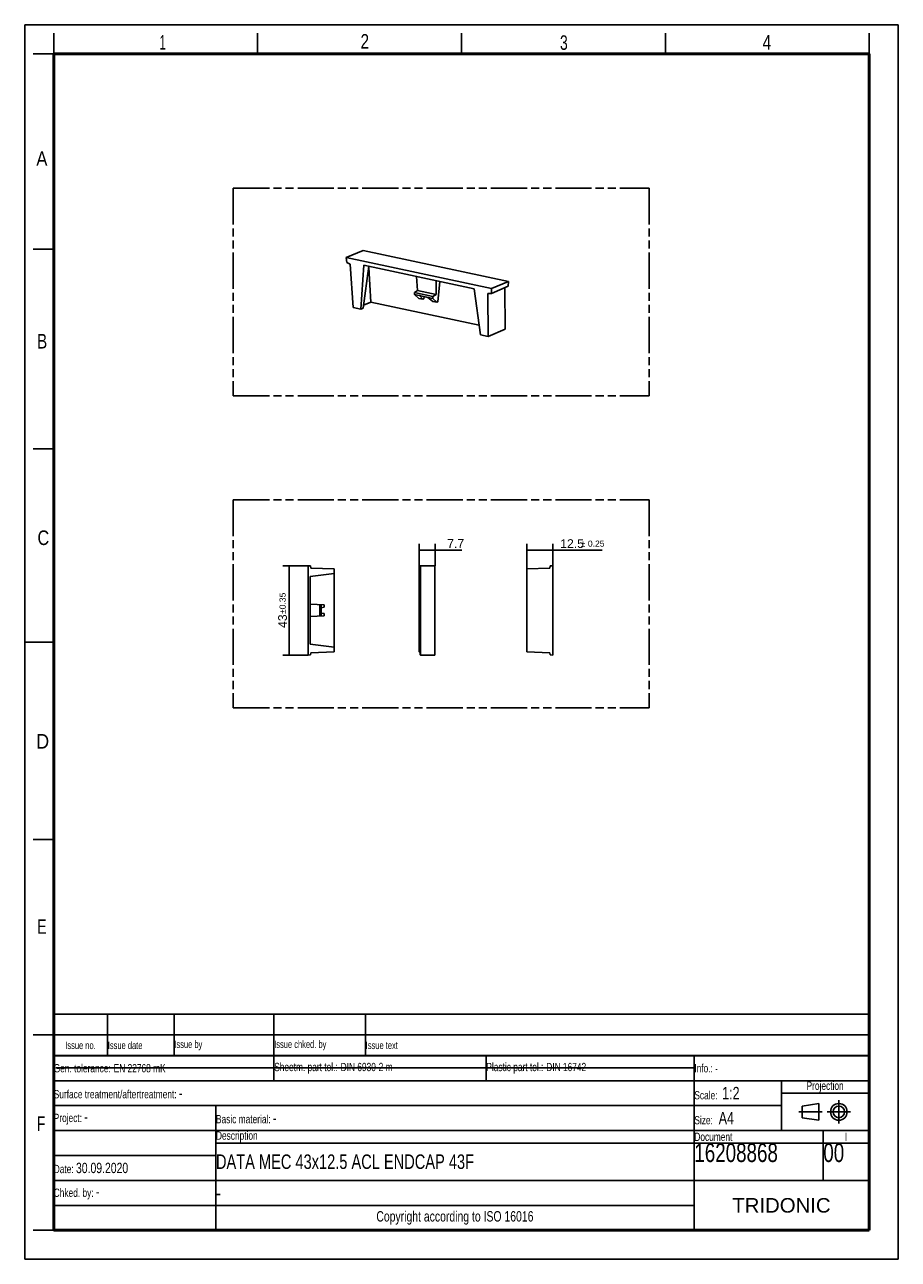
# Model space of a CAD drawing. Header units: millimetres. Extents: x 0 to 210, y 0 to 297.
import ezdxf
from ezdxf.enums import TextEntityAlignment as Align

# ---------------------------------------------------------------- set-up
doc = ezdxf.new("R2010")
doc.units = ezdxf.units.MM
doc.header["$LTSCALE"] = 19.36
doc.linetypes.add('CENTER', pattern=[0.6, 0.375, -0.075, 0.075, -0.075])
doc.linetypes.add('PHANTOM', pattern=[0.8, 0.45, -0.05, 0.1, -0.05, 0.1, -0.05])
doc.layers.get('0').update_dxf_attribs({"linetype": 'CONTINUOUS'})
for name, color, linetype in [('DEFAULT_1', 7, 'CENTER'), ('DEFAULT_3', 7, 'PHANTOM'), ('Z_DIM_2D', 7, 'CONTINUOUS')]:
    doc.layers.add(name, color=color, linetype=linetype)
doc.styles.add('TEXTSTYLE_2', font='txt', dxfattribs={"width": 0.75})
doc.styles.add('TEXTSTYLE_3', font='helveticaneueltw1g-ltcn.otf')
doc.styles.add('TEXTSTYLE_4', font='gdt', dxfattribs={"width": 0.7})
doc.styles.add('TEXTSTYLE_5', font='arial.ttf')
doc.dimstyles.new('DIMSTYLE_1', dxfattribs={"dimtxt": 2.1, "dimasz": 3.5, "dimexe": 1.5, "dimexo": 0, "dimgap": 0.525, "dimtad": 1, "dimdec": 1, "dimlfac": 2, "dimdsep": 46, "dimtxsty": 'TEXTSTYLE_3', "dimblk": '_FILLED', "dimblk1": '_FILLED', "dimblk2": '_FILLED', "dimcen": 0.09, "dimclrt": 5, "dimazin": 2, "dimtp": 0.2, "dimtm": 0.2, "dimtfac": 1, "dimtdec": 1, "dimtofl": 0, "dimtmove": 0, "dimatfit": 3, "dimldrblk": '_FILLED', "dimfxl": 0, "dimtolj": 1, "dimarcsym": 0})
doc.dimstyles.new('DIMSTYLE_2', dxfattribs={"dimtxt": 2.1, "dimasz": 3.5, "dimexe": 1.5, "dimexo": 0, "dimgap": 0.525, "dimtad": 1, "dimlfac": 2, "dimdsep": 46, "dimtxsty": 'TEXTSTYLE_3', "dimblk": '_FILLED', "dimblk1": '_FILLED', "dimblk2": '_FILLED', "dimcen": 0.09, "dimclrt": 5, "dimazin": 2, "dimtol": 1, "dimtp": 0.25, "dimtm": 0.25, "dimtfac": 1, "dimtofl": 0, "dimtmove": 0, "dimatfit": 3, "dimldrblk": '_FILLED', "dimfxl": 0, "dimtolj": 1, "dimarcsym": 0})
doc.dimstyles.new('DIMSTYLE_3', dxfattribs={"dimtxt": 2.1, "dimasz": 3.5, "dimexe": 1.5, "dimexo": 0, "dimgap": 0.525, "dimtad": 1, "dimlfac": 2, "dimdsep": 46, "dimtxsty": 'TEXTSTYLE_3', "dimblk": '_FILLED', "dimblk1": '_FILLED', "dimblk2": '_FILLED', "dimcen": 0.09, "dimclrt": 5, "dimazin": 2, "dimtol": 1, "dimtp": 0.35, "dimtm": 0.35, "dimtfac": 1, "dimtofl": 0, "dimtmove": 0, "dimatfit": 3, "dimldrblk": '_FILLED', "dimfxl": 0, "dimtolj": 1, "dimarcsym": 0})

# ---------------------------------------------------------------- blocks, each defined once
blk = doc.blocks.new('PROJEKTIONSMETHODE_BL0', base_point=(192.31, 35.47))
at = {"color": 2, "linetype": 'Continuous'}
for p, q in [((186.91, 36.87), (190.91, 37.47)), ((186.91, 34.07), (186.91, 36.87)), ((190.91, 37.47), (190.91, 33.47)), ((190.91, 33.47), (186.91, 34.07))]:
    blk.add_line(p, q, dxfattribs=at)
for radius in [2, 1.4]:
    blk.add_circle((195.71, 35.47), radius, dxfattribs=at)
at = {"layer": 'DEFAULT_1', "color": 2, "linetype": 'CENTER'}
for p, q in [((195.71, 38.27), (195.71, 32.67)), ((191.71, 35.47), (186.11, 35.47)), ((192.91, 35.47), (198.5, 35.47))]:
    blk.add_line(p, q, dxfattribs=at)
blk = doc.blocks.new('*D2')
at = {"layer": 'Z_DIM_2D', "color": 2, "linetype": 'Continuous', "transparency": 16777216}
for p, q in [((94.8, 166.1), (94.8, 172.11)), ((94.8, 170.61), (96.72, 170.61)), ((98.63, 170.61), (96.72, 170.61)), ((96.72, 170.61), (105.09, 170.61)), ((98.63, 166.85), (98.63, 172.11))]:
    blk.add_line(p, q, dxfattribs=at)
at = {"layer": 'Z_DIM_2D', "color": 5, "linetype": 'Continuous', "transparency": 16777216, "style": 'TEXTSTYLE_3'}
blk.add_text('7.7', height=2.1, dxfattribs=at).set_placement((101.56, 171.14))
blk = doc.blocks.new('_FILLED')
at = {"color": 0, "linetype": 'ByBlock'}
blk.add_solid([(0, 0), (-1, 0.125), (-1, -0.125)], dxfattribs=at)
blk = doc.blocks.new('_NONE')
blk = doc.blocks.new('*D3')
at = {"layer": 'Z_DIM_2D', "color": 2, "linetype": 'Continuous', "transparency": 16777216}
for p, q in [((120.69, 166.1), (120.69, 172.09)), ((120.69, 170.59), (123.81, 170.59)), ((126.94, 170.59), (123.81, 170.59)), ((123.81, 170.59), (138.84, 170.59)), ((126.94, 166.85), (126.94, 172.09))]:
    blk.add_line(p, q, dxfattribs=at)
at = {"layer": 'Z_DIM_2D', "color": 5, "linetype": 'Continuous', "transparency": 16777216}
for s, height, style, p in [('12.5', 2.1, 'TEXTSTYLE_3', (128.73, 171.12)), ('`', 1.47, 'TEXTSTYLE_4', (133.67, 171.43)), ('0.25', 1.47, 'TEXTSTYLE_3', (135.38, 171.43))]:
    blk.add_text(s, height=height, dxfattribs=dict(at, style=style)).set_placement(p)
blk = doc.blocks.new('*D4')
at = {"layer": 'Z_DIM_2D', "color": 2, "linetype": 'Continuous', "transparency": 16777216}
for p, q in [((68.11, 166.85), (62.06, 166.85)), ((63.56, 166.85), (63.56, 156.1)), ((63.56, 145.35), (63.56, 156.1)), ((68.11, 145.35), (62.06, 145.35))]:
    blk.add_line(p, q, dxfattribs=at)
at = {"layer": 'Z_DIM_2D', "color": 5, "linetype": 'Continuous', "transparency": 16777216}
for s, height, style, p in [('0.35', 1.47, 'TEXTSTYLE_3', (62.72, 158.36)), ('43', 2.1, 'TEXTSTYLE_3', (63.03, 153.51)), ('`', 1.47, 'TEXTSTYLE_4', (62.72, 155.78))]:
    blk.add_text(s, height=height, rotation=90, dxfattribs=dict(at, style=style)).set_placement(p, align=Align.CENTER)
blk = doc.blocks.new('*T6')
at = {"color": 0, "linetype": 'ByBlock', "lineweight": -2, "transparency": 16777216}
for p, q in [((0, 42), (196, 42)), ((0, 0), (0, 42)), ((53, 36), (53, 42)), ((104, 36), (104, 42)), ((154, 0), (154, 42)), ((196, 0), (196, 42)), ((0, 36), (196, 36)), ((175, 24), (175, 36)), ((175, 33), (196, 33)), ((0, 30), (175, 30)), ((39, 0), (39, 30)), ((0, 24), (196, 24)), ((185, 12), (185, 24)), ((39, 21), (196, 21)), ((0, 18), (39, 18)), ((0, 12), (196, 12)), ((0, 6), (154, 6)), ((0, 0), (196, 0))]:
    blk.add_line(p, q, dxfattribs=at)
at = {"color": 5, "linetype": 'Continuous', "transparency": 16777216}
for s, insert, char_height, width, attachment_point, style in [('Gen. tolerance:\\H2.5; \\H2.0;EN 22768 mK', (0.06, 39), 2, 52.88, 4, 'TEXTSTYLE_2'), ('Sheetm. part tol.:\\H2.5; \\H2.0;DIN 6930-2 m', (53.06, 39), 2, 50.88, 4, 'TEXTSTYLE_2'), ('Plastic part tol.:\\H2.5; \\H2.0;DIN 16742', (104.06, 39), 2, 49.88, 4, 'TEXTSTYLE_2'), ('Info.: \\H1.8;{\\W0.7;-}', (154.06, 39), 2, 41.88, 4, 'TEXTSTYLE_2'), ('Projection', (185.5, 34.5), 2, 20.88, 5, 'TEXTSTYLE_2'), ('Surface treatment/aftertreatment: \\H2.5;-', (0.06, 33), 2, 153.88, 4, 'TEXTSTYLE_2'), ('Scale:  \\H3.0;1:2', (154.06, 33), 2, 20.88, 4, 'TEXTSTYLE_2'), ('Project: \\H2.5;-', (0.06, 27), 2, 38.88, 4, 'TEXTSTYLE_2'), ('Basic material: \\H2.5;-', (39.06, 27), 2, 114.88, 4, 'TEXTSTYLE_2'), ('Size: \\H3.0; A4', (154.06, 27), 2, 20.88, 4, 'TEXTSTYLE_2'), ('Description', (39.06, 22.5), 2, 114.88, 4, 'TEXTSTYLE_2'), ('Document', (154.06, 22.5), 2, 30.88, 4, 'TEXTSTYLE_2'), ('16208868', (154.06, 20.94), 4.5, 30.88, 1, 'TEXTSTYLE_2'), ('00', (185.06, 20.94), 4.5, 10.88, 1, 'TEXTSTYLE_2'), ('I', (190.5, 22.5), 2, 10.88, 5, 'TEXTSTYLE_2'), ('Date: \\H2.5;30.09.2020', (0.06, 15), 2, 38.88, 4, 'TEXTSTYLE_2'), ('Chked. by: \\H2.5;-', (0.06, 9), 2, 38.88, 4, 'TEXTSTYLE_2'), ('TRIDONIC', (175, 6), 3.5, 41.88, 5, 'TEXTSTYLE_5'), ('Copyright according to ISO 16016', (96.5, 3), 2.5, 114.88, 5, 'TEXTSTYLE_2')]:
    blk.add_mtext(s, dxfattribs=dict(at, insert=insert, char_height=char_height, width=width, attachment_point=attachment_point, style=style))
at = {"color": 7, "linetype": 'Continuous', "transparency": 16777216, "char_height": 3.5, "width": 114.88, "attachment_point": 4, "style": 'TEXTSTYLE_2'}
for s, insert in [('DATA MEC 43x12.5 ACL ENDCAP 43F', (39.06, 16.5)), ('-', (39.06, 9))]:
    blk.add_mtext(s, dxfattribs=dict(at, insert=insert))
blk = doc.blocks.new('*T7')
at = {"color": 0, "linetype": 'ByBlock', "lineweight": -2, "transparency": 16777216}
for p, q in [((0, 10), (196, 10)), ((0, 0), (0, 10)), ((13, 0), (13, 10)), ((29, 0), (29, 10)), ((53, 0), (53, 10)), ((75, 0), (75, 10)), ((196, 0), (196, 10)), ((0, 5), (196, 5)), ((0, 0), (196, 0))]:
    blk.add_line(p, q, dxfattribs=at)
at = {"color": 5, "linetype": 'Continuous', "transparency": 16777216, "char_height": 1.8, "style": 'TEXTSTYLE_2'}
for s, insert, width, attachment_point in [('Issue no.', (6.5, 2.5), 12.88, 5), ('Issue date ', (13.06, 2.5), 15.88, 4), ('Issue by ', (29.06, 2.5), 23.88, 4), ('Issue chked. by', (53.06, 2.5), 21.88, 4), ('Issue text ', (75.06, 2.5), 120.88, 4)]:
    blk.add_mtext(s, dxfattribs=dict(at, insert=insert, width=width, attachment_point=attachment_point))

msp = doc.modelspace()

# ---------------------------------------------------------------- linework, layer by layer
at = {"color": 2, "linetype": 'Continuous'}
for p, q in [((0, 0), (0, 297)), ((0, 297), (210, 297)), ((210, 0), (210, 297)), ((7, 290), (7, 295)), ((56, 290), (56, 295)), ((105, 290), (105, 295)), ((154, 290), (154, 295)), ((203, 290), (203, 295)), ((7, 290), (2, 290)), ((7, 243), (2, 243)), ((7, 195), (2, 195)), ((0, 148.5), (7, 148.5)), ((7, 101), (2, 101)), ((7, 54), (2, 54)), ((7, 7), (2, 7)), ((0, 0), (210, 0))]:
    msp.add_line(p, q, dxfattribs=at)
at = {"color": 7, "linetype": 'Continuous'}
for p, q in [((81.3796, 242.6765), (77.2962, 240.9675)), ((77.4259, 239.769), (77.2962, 240.9675)), ((112.2219, 233.5218), (77.2962, 240.9675)), ((116.3053, 235.2308), (81.3796, 242.6765)), ((77.4259, 239.769), (78.2469, 239.4286)), ((78.2469, 239.4286), (78.9199, 228.9408)), ((81.5522, 239.1257), (80.7783, 228.5446)), ((82.7321, 238.8742), (81.3624, 228.7891)), ((108.0307, 233.4809), (81.5522, 239.1257)), ((82.6949, 238.6001), (83.2319, 230.232)), ((94.4319, 233.0775), (94.1668, 236.4365)), ((98.9409, 235.4187), (98.9051, 232.1239)), ((99.2986, 230.3456), (99.7635, 235.2433)), ((116.3053, 235.2308), (112.2219, 233.5218)), ((116.3053, 235.2308), (116.2569, 234.0703)), ((93.6821, 232.5736), (94.4319, 233.0775)), ((93.6821, 232.5736), (93.7043, 232.092)), ((98.1389, 231.6235), (93.6821, 232.5736)), ((94.7398, 231.1508), (93.7043, 232.092)), ((98.1185, 231.151), (93.7043, 232.092)), ((98.9051, 232.1239), (94.4319, 233.0775)), ((94.9006, 231.8337), (95.6724, 230.952)), ((96.9312, 231.4008), (94.9006, 231.8337)), ((98.9051, 232.1239), (98.1389, 231.6235)), ((108.0307, 233.4809), (109.5506, 222.4108)), ((111.3639, 232.3685), (112.1735, 232.3613)), ((111.3639, 232.3685), (111.409, 222.0146)), ((116.2569, 234.0703), (112.1735, 232.3613)), ((112.2219, 233.5218), (112.1735, 232.3613)), ((115.4488, 233.7321), (115.4924, 223.7236)), ((78.9199, 228.9408), (80.7783, 228.5446)), ((80.7783, 228.5446), (81.3624, 228.7891)), ((83.2319, 230.232), (81.4576, 229.4894)), ((109.238, 224.6879), (83.2319, 230.232)), ((95.6724, 230.952), (94.7398, 231.1508)), ((95.6724, 230.952), (95.9362, 231.0624)), ((96.0436, 231.59), (95.9362, 231.0624)), ((96.9312, 231.4008), (98.1022, 230.434)), ((99.0348, 230.2352), (98.1022, 230.434)), ((98.1185, 231.151), (98.1389, 231.6235)), ((98.1185, 231.151), (99.0348, 230.2352)), ((99.0348, 230.2352), (99.2986, 230.3456)), ((115.4924, 223.7236), (111.409, 222.0146)), ((109.5506, 222.4108), (111.409, 222.0146)), ((68.1052, 166.8462), (68.1052, 145.3462)), ((68.1052, 166.8462), (68.7317, 166.7914)), ((68.8202, 166.2895), (68.7317, 166.7914)), ((95.0964, 166.7914), (95.0918, 166.2895)), ((95.1293, 166.8462), (95.0964, 166.7914)), ((95.1293, 166.8462), (95.1293, 145.3462)), ((95.1293, 166.8462), (98.6293, 166.8462)), ((98.6293, 166.8462), (98.6293, 145.3462)), ((126.31, 166.7914), (126.2215, 166.2895)), ((126.9365, 166.8462), (126.31, 166.7914)), ((126.9365, 166.8462), (126.9365, 145.3462)), ((68.6052, 164.2462), (74.3552, 164.9522)), ((68.6052, 164.2462), (68.6052, 147.9462)), ((68.8202, 166.2895), (74.3552, 166.0962)), ((74.3552, 146.0962), (74.3552, 166.0962)), ((95.0918, 166.2895), (94.8017, 166.0962)), ((94.8017, 146.0962), (94.8017, 166.0962)), ((126.2215, 166.2895), (120.6865, 166.0962)), ((120.6865, 146.0962), (120.6865, 166.0962)), ((68.6052, 157.5962), (72.002, 157.4182)), ((70.9552, 157.4731), (70.9552, 154.7194)), ((71.052, 157.468), (71.052, 154.7244)), ((71.302, 157.4549), (71.302, 154.7375)), ((72.002, 157.4182), (72.002, 156.8441)), ((68.6052, 154.5962), (72.002, 154.7742)), ((71.3052, 156.7212), (72.002, 156.8441)), ((71.3052, 156.7212), (71.3052, 155.4712)), ((71.3052, 155.4712), (72.002, 155.3483)), ((72.002, 155.3483), (72.002, 154.7742)), ((68.6052, 147.9462), (74.3552, 147.2402)), ((68.7317, 145.401), (68.8202, 145.9029)), ((68.8202, 145.9029), (74.3552, 146.0962)), ((95.0918, 145.9029), (94.8017, 146.0962)), ((95.0918, 145.9029), (95.0964, 145.401)), ((126.2215, 145.9029), (120.6865, 146.0962)), ((126.2215, 145.9029), (126.31, 145.401)), ((68.7317, 145.401), (68.1052, 145.3462)), ((95.0964, 145.401), (95.1293, 145.3462)), ((95.1293, 145.3462), (98.6293, 145.3462)), ((126.31, 145.401), (126.9365, 145.3462)), ((7.4681, 46.0424), (161.2681, 46.0424))]:
    msp.add_line(p, q, dxfattribs=at)
for points, const_width in [([(7, 7), (7, 290)], 0.7), ([(7, 290), (203, 290)], 0.7), ([(203, 7), (203, 290)], 0.7), ([(7, 49), (203, 49)], 0.5), ([(7, 7), (203, 7)], 0.7)]:
    msp.add_lwpolyline(points, dxfattribs=dict(at, const_width=const_width))
at = {"layer": 'DEFAULT_3', "color": 91, "linetype": 'PHANTOM', "true_color": 0x80ff80}
for p, q in [((50.1286, 257.68), (50.1286, 207.68)), ((50.1286, 257.68), (150.1286, 257.68)), ((150.1286, 257.68), (150.1286, 207.68)), ((50.1286, 207.68), (150.1286, 207.68)), ((50.1286, 182.68), (50.1286, 132.68)), ((50.1286, 182.68), (150.1286, 182.68)), ((150.1286, 182.68), (150.1286, 132.68)), ((50.1286, 132.68), (150.1286, 132.68))]:
    msp.add_line(p, q, dxfattribs=at)

# ---------------------------------------------------------------- block references
for name, p in [('*T7', (6.9136, 48.9602)), ('*T6', (6.9135, 6.9601))]:
    msp.add_blockref(name, p)
at = {"color": 2, "linetype": 'Continuous'}
msp.add_blockref('PROJEKTIONSMETHODE_BL0', (192.3051, 35.4697), dxfattribs=at)

# ---------------------------------------------------------------- texts
at = {"color": 5, "linetype": 'Continuous', "style": 'TEXTSTYLE_2'}
for s, width, p in [('1', 0.571429, (32.414, 291.0005)), ('2', 0.785714, (80.7314, 291.2396)), ('3', 0.714286, (128.6839, 290.9429)), ('4', 0.785714, (177.3831, 290.9911)), ('A', 0.857143, (2.7873, 263.0481)), ('B', 0.785714, (2.9587, 219.0995)), ('C', 0.833333, (3.0702, 171.8336)), ('D', 0.904762, (2.8073, 122.8572)), ('E', 0.714286, (3.0025, 78.3025)), ('F', 0.714286, (2.9222, 30.897))]:
    msp.add_text(s, height=3.5, dxfattribs=dict(at, width=width)).set_placement(p)

# ---------------------------------------------------------------- dimensions: what is measured, and where the dimension line sits
at = {"layer": 'Z_DIM_2D', "color": 2, "linetype": 'Continuous'}
for base, p1, p2, dimstyle, picture, middle in [((98.6293, 170.6121), (94.8017, 166.0962), (98.6293, 166.8462), 'DIMSTYLE_1', '*D2', (103.3248, 170.6121)), ((126.9365, 170.5925), (120.6865, 166.0962), (126.9365, 166.8462), 'DIMSTYLE_2', '*D3', (133.7857, 170.5925))]:
    dim = msp.add_linear_dim(base=base, p1=p1, p2=p2, dimstyle=dimstyle, override={"dimblk1": 'NONE', "dimblk2": 'NONE', "dimsah": 1}, dxfattribs=at)
    dim.commit()
    dim.dimension.update_dxf_attribs({"geometry": picture, "text_midpoint": middle, "dimtype": 160})
dim = msp.add_linear_dim(base=(63.5578, 145.3462), p1=(68.1052, 166.8462), p2=(68.1052, 145.3462), angle=270, dimstyle='DIMSTYLE_3', override={"dimblk1": 'NONE', "dimblk2": 'NONE', "dimsah": 1}, dxfattribs=at)
dim.commit()
dim.dimension.update_dxf_attribs({"geometry": '*D4', "text_midpoint": (63.5578, 156.0962), "dimtype": 160})

doc.saveas('drawing.dxf')
